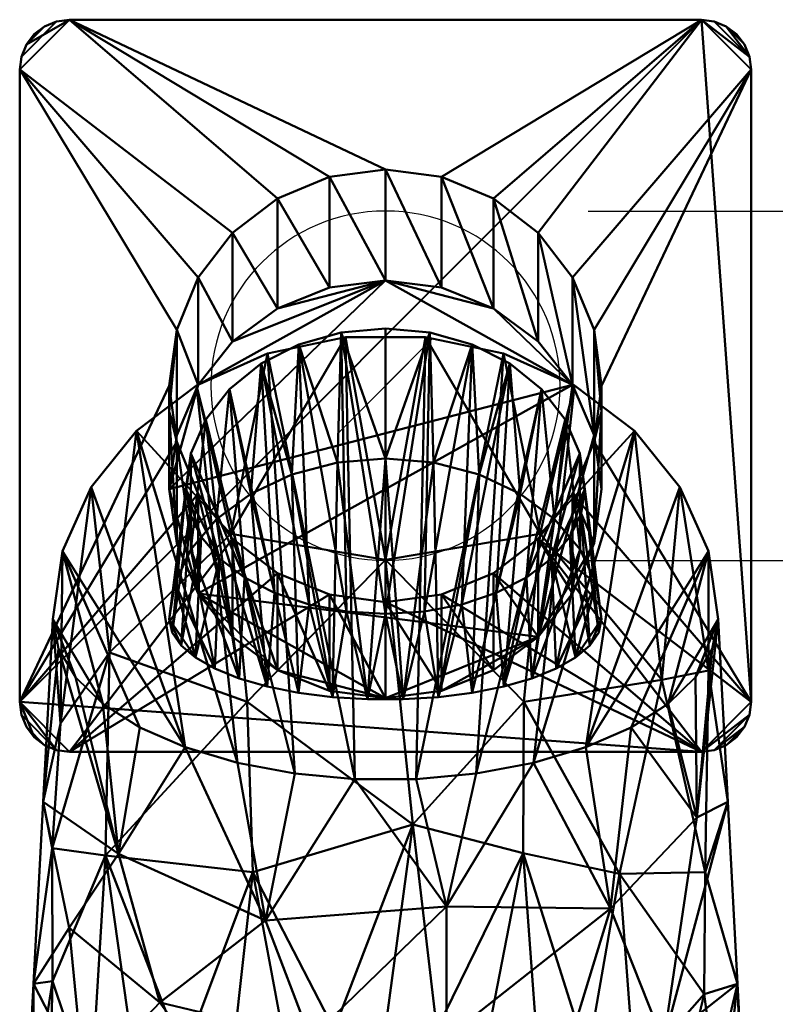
# Model space of a CAD drawing. Header units: millimetres. Extents: x -182 to 390, y -211 to 119.
# Tile 4 of 5: x 278 to 323, y -37 to 22. Entities that reach past the tile are written whole.
import ezdxf

# ---------------------------------------------------------------- set-up
doc = ezdxf.new("R2010")
doc.units = ezdxf.units.MM

# ---------------------------------------------------------------- blocks, each defined once
blk = doc.blocks.new('FamilyGeomCombination_5320-View 1')
at = {"lineweight": 40}
mesh = blk.add_polyface(dxfattribs=at)
corners = [(319, 22), (319.776, 21.898), (320.5, 21.598), (321.121, 21.121), (321.598, 20.5), (321.898, 19.776), (322, 19), (322, -19), (321.898, -19.776), (321.598, -20.5), (321.121, -21.121), (320.5, -21.598), (319.776, -21.898), (319, -22), (281, -22), (280.224, -21.898), (279.5, -21.598), (278.879, -21.121), (278.402, -20.5), (278.102, -19.776), (278, -19), (278, 19), (278.102, 19.776), (278.402, 20.5), (278.879, 21.121), (279.5, 21.598), (280.224, 21.898), (281, 22)]
mesh.append_faces([[corners[k] for k in face] for face in [(0, 7, 13, 20)]], dxfattribs={"vtx0": -1, "vtx1": -1, "vtx2": -1, "vtx3": -1})
mesh.append_faces([[corners[k] for k in face] for face in [(0, 20, 21, 27), (9, 11, 12, 8), (8, 12, 13, 7)]], dxfattribs={"vtx0": -1, "vtx2": -1})
mesh.append_faces([[corners[k] for k in face] for face in [(0, 5, 6, 7)]], dxfattribs={"vtx0": -1, "vtx3": -1})
mesh.append_faces([[corners[k] for k in face] for face in [(4, 5, 2, 3), (10, 11, 9)]], dxfattribs={"vtx1": -1})
mesh.append_faces([[corners[k] for k in face] for face in [(16, 17, 20, 15), (14, 15, 20, 13)]], dxfattribs={"vtx1": -1, "vtx2": -1})
mesh.append_faces([[corners[k] for k in face] for face in [(23, 24, 25)]], dxfattribs={"vtx2": -1})
mesh.append_faces([[corners[k] for k in face] for face in [(21, 22, 23, 27), (25, 26, 27, 23), (0, 1, 2, 5)]], dxfattribs={"vtx2": -1, "vtx3": -1})
mesh.append_faces([[corners[k] for k in face] for face in [(17, 18, 19, 20)]], dxfattribs={"vtx3": -1})
mesh = blk.add_polyface(dxfattribs=at)
corners = [(319, 22, 3), (281, 22, 3), (280.224, 21.898, 3), (279.5, 21.598, 3), (278.879, 21.121, 3), (278.402, 20.5, 3), (278.102, 19.776, 3), (278, 19, 3), (278, -19, 3), (278.102, -19.776, 3), (278.402, -20.5, 3), (278.879, -21.121, 3), (279.5, -21.598, 3), (280.224, -21.898, 3), (281, -22, 3), (319, -22, 3), (319.776, -21.898, 3), (320.5, -21.598, 3), (321.121, -21.121, 3), (321.598, -20.5, 3), (321.898, -19.776, 3), (322, -19, 3), (322, 19, 3), (321.898, 19.776, 3), (321.598, 20.5, 3), (321.121, 21.121, 3), (320.5, 21.598, 3), (319.776, 21.898, 3), (313, 0, 3), (312.557, -3.365, 3), (311.258, -6.5, 3), (309.192, -9.192, 3), (306.5, -11.258, 3), (303.365, -12.557, 3), (300, -13, 3), (296.635, -12.557, 3), (293.5, -11.258, 3), (290.808, -9.192, 3), (288.742, -6.5, 3), (287.443, -3.365, 3), (287, 0, 3), (287.443, 3.365, 3), (288.742, 6.5, 3), (290.808, 9.192, 3), (293.5, 11.258, 3), (296.635, 12.557, 3), (300, 13, 3), (303.365, 12.557, 3), (306.5, 11.258, 3), (309.192, 9.192, 3), (311.258, 6.5, 3), (312.557, 3.365, 3)]
mesh.append_faces([[corners[k] for k in face] for face in [(51, 22, 50), (31, 21, 30), (30, 21, 29), (43, 7, 42), (37, 14, 36)]], dxfattribs={"vtx0": -1, "vtx1": -1})
mesh.append_faces([[corners[k] for k in face] for face in [(0, 47, 48), (22, 51, 28), (16, 19, 20, 15), (15, 31, 32), (15, 33, 34), (7, 1, 2, 6), (6, 2, 3, 5), (14, 8, 9, 13), (13, 9, 10, 12)]], dxfattribs={"vtx0": -1, "vtx2": -1})
mesh.append_faces([[corners[k] for k in face] for face in [(15, 20, 21, 31)]], dxfattribs={"vtx0": -1, "vtx2": -1, "vtx3": -1})
mesh.append_faces([[corners[k] for k in face] for face in [(11, 12, 10)]], dxfattribs={"vtx1": -1})
mesh.append_faces([[corners[k] for k in face] for face in [(48, 49, 0), (32, 33, 15), (44, 45, 1), (41, 42, 7), (45, 46, 1), (38, 39, 8), (35, 36, 14), (39, 40, 8)]], dxfattribs={"vtx1": -1, "vtx2": -1})
mesh.append_faces([[corners[k] for k in face] for face in [(49, 50, 22, 0), (43, 44, 1, 7), (37, 38, 8, 14)]], dxfattribs={"vtx1": -1, "vtx2": -1, "vtx3": -1})
mesh.append_faces([[corners[k] for k in face] for face in [(26, 27, 23, 24), (22, 23, 27, 0), (46, 47, 0, 1), (28, 29, 21, 22), (40, 41, 7, 8), (34, 35, 14, 15)]], dxfattribs={"vtx1": -1, "vtx3": -1})
mesh.append_faces([[corners[k] for k in face] for face in [(24, 25, 26), (17, 18, 19, 16), (3, 4, 5)]], dxfattribs={"vtx2": -1})
mesh = blk.add_polyface(dxfattribs=at)
corners = [(278, 19, 3), (278.102, 19.776, 3), (278.402, 20.5, 3), (278.879, 21.121, 3), (279.5, 21.598, 3), (280.224, 21.898, 3), (281, 22, 3), (281, 22), (280.224, 21.898), (279.5, 21.598), (278.879, 21.121), (278.402, 20.5), (278.102, 19.776), (278, 19)]
mesh.append_faces([[corners[k] for k in face] for face in [(7, 8, 5, 6), (0, 1, 12, 13)]], dxfattribs={"vtx1": -1})
mesh.append_faces([[corners[k] for k in face] for face in [(8, 9, 4, 5), (3, 4, 9, 10), (10, 11, 2, 3), (11, 12, 1, 2)]], dxfattribs={"vtx1": -1, "vtx3": -1})
mesh = blk.add_polyface(dxfattribs=at)
corners = [(319, 22, 3), (319, 22), (281, 22), (281, 22, 3)]
mesh.append_faces([[corners[k] for k in face] for face in [(0, 1, 2, 3)]])
mesh = blk.add_polyface(dxfattribs=at)
corners = [(319, 22, 3), (319.776, 21.898, 3), (320.5, 21.598, 3), (321.121, 21.121, 3), (321.598, 20.5, 3), (321.898, 19.776, 3), (322, 19, 3), (322, 19), (321.898, 19.776), (321.598, 20.5), (321.121, 21.121), (320.5, 21.598), (319.776, 21.898), (319, 22)]
mesh.append_faces([[corners[k] for k in face] for face in [(7, 8, 5, 6), (0, 1, 12, 13)]], dxfattribs={"vtx1": -1})
mesh.append_faces([[corners[k] for k in face] for face in [(8, 9, 4, 5), (3, 4, 9, 10), (10, 11, 2, 3), (11, 12, 1, 2)]], dxfattribs={"vtx1": -1, "vtx3": -1})
mesh = blk.add_polyface(dxfattribs=at)
corners = [(278, 19, 3), (278, 19), (278, -19), (278, -19, 3)]
mesh.append_faces([[corners[k] for k in face] for face in [(0, 1, 2, 3)]])
mesh = blk.add_polyface(dxfattribs=at)
corners = [(322, -19, 3), (322, -19), (322, 19), (322, 19, 3)]
mesh.append_faces([[corners[k] for k in face] for face in [(0, 1, 2, 3)]])
mesh = blk.add_polyface(dxfattribs=at)
corners = [(287, -6.218, 50.146), (287.443, -2.97, 51.023), (288.742, 0.057, 51.84), (290.808, 2.656, 52.542), (293.5, 4.651, 53.08), (296.635, 5.905, 53.418), (300, 6.332, 53.534), (303.365, 5.905, 53.418), (306.5, 4.651, 53.08), (309.192, 2.656, 52.542), (311.258, 0.057, 51.84), (312.557, -2.97, 51.023), (313, -6.218, 50.146), (313, -1.561, 26.899), (313, 0, 3.242), (312.557, 3.365, 3.242), (311.258, 6.5, 3.242), (309.192, 9.192, 3.242), (306.5, 11.258, 3.242), (303.365, 12.557, 3.242), (300, 13, 3.242), (296.635, 12.557, 3.242), (293.5, 11.258, 3.242), (290.808, 9.192, 3.242), (288.742, 6.5, 3.242), (287.443, 3.365, 3.242), (287, 0, 3.242), (287, -1.561, 26.899)]
mesh.append_faces([[corners[k] for k in face] for face in [(6, 21, 5), (9, 18, 8), (8, 19, 7), (11, 16, 10), (4, 23, 3), (22, 5, 21), (24, 3, 23), (21, 6, 20)]], dxfattribs={"vtx0": -1, "vtx1": -1})
mesh.append_faces([[corners[k] for k in face] for face in [(27, 1, 25), (11, 13, 15)]], dxfattribs={"vtx0": -1, "vtx1": -1, "vtx2": -1})
mesh.append_faces([[corners[k] for k in face] for face in [(17, 9, 10), (25, 1, 2), (22, 4, 5), (9, 17, 18), (8, 18, 19), (10, 16, 17), (4, 22, 23)]], dxfattribs={"vtx0": -1, "vtx2": -1})
mesh.append_faces([[corners[k] for k in face] for face in [(26, 27, 25)]], dxfattribs={"vtx1": -1})
mesh.append_faces([[corners[k] for k in face] for face in [(6, 7, 20), (2, 3, 24), (15, 16, 11), (19, 20, 7), (24, 25, 2)]], dxfattribs={"vtx1": -1, "vtx2": -1})
mesh.append_faces([[corners[k] for k in face] for face in [(27, 0, 1), (11, 12, 13), (13, 14, 15)]], dxfattribs={"vtx2": -1})
mesh = blk.add_polyface(dxfattribs=at)
corners = [(287, 0, 3.242), (287.443, 3.365, 3.242), (288.742, 6.5, 3.242), (290.808, 9.192, 3.242), (293.5, 11.258, 3.242), (296.635, 12.557, 3.242), (300, 13, 3.242), (303.365, 12.557, 3.242), (306.5, 11.258, 3.242), (309.192, 9.192, 3.242), (311.258, 6.5, 3.242), (312.557, 3.365, 3.242), (313, 0, 3.242), (313, 0, 3), (312.557, 3.365, 3), (311.258, 6.5, 3), (309.192, 9.192, 3), (306.5, 11.258, 3), (303.365, 12.557, 3), (300, 13, 3), (296.635, 12.557, 3), (293.5, 11.258, 3), (290.808, 9.192, 3), (288.742, 6.5, 3), (287.443, 3.365, 3), (287, 0, 3)]
mesh.append_faces([[corners[k] for k in face] for face in [(1, 24, 25, 0)]], dxfattribs={"vtx0": -1})
mesh.append_faces([[corners[k] for k in face] for face in [(11, 14, 15, 10), (9, 16, 17, 8), (10, 15, 16, 9), (8, 17, 18, 7), (19, 6, 7, 18), (5, 20, 21, 4), (4, 21, 22, 3), (2, 23, 24, 1), (3, 22, 23, 2), (20, 5, 6, 19)]], dxfattribs={"vtx0": -1, "vtx2": -1})
mesh.append_faces([[corners[k] for k in face] for face in [(12, 13, 14, 11)]], dxfattribs={"vtx2": -1})
mesh = blk.add_polyface(dxfattribs=at)
corners = [(287, -6.218, 50.146), (287.443, -9.467, 49.269), (288.742, -12.494, 48.452), (290.808, -15.093, 47.751), (293.5, -17.088, 47.213), (296.635, -18.342, 46.874), (300, -18.769, 46.759), (303.365, -18.342, 46.874), (306.5, -17.088, 47.213), (309.192, -15.093, 47.751), (311.258, -12.494, 48.452), (312.557, -9.467, 49.269), (313, -6.218, 50.146), (312.557, -2.97, 51.023), (311.258, 0.057, 51.84), (309.192, 2.656, 52.542), (306.5, 4.651, 53.08), (303.365, 5.905, 53.418), (300, 6.332, 53.534), (296.635, 5.905, 53.418), (293.5, 4.651, 53.08), (290.808, 2.656, 52.542), (288.742, 0.057, 51.84), (287.443, -2.97, 51.023)]
mesh.append_faces([[corners[k] for k in face] for face in [(13, 11, 12)]], dxfattribs={"vtx0": -1})
mesh.append_faces([[corners[k] for k in face] for face in [(7, 9, 6)]], dxfattribs={"vtx0": -1, "vtx1": -1})
mesh.append_faces([[corners[k] for k in face] for face in [(22, 0, 18), (14, 0, 2), (2, 4, 6), (6, 9, 2), (14, 16, 18), (2, 9, 14), (11, 13, 9), (14, 18, 0)]], dxfattribs={"vtx0": -1, "vtx1": -1, "vtx2": -1})
mesh.append_faces([[corners[k] for k in face] for face in [(18, 21, 22)]], dxfattribs={"vtx0": -1, "vtx2": -1})
mesh.append_faces([[corners[k] for k in face] for face in [(3, 4, 2), (5, 6, 4), (19, 20, 18), (15, 16, 14), (8, 9, 7), (10, 11, 9)]], dxfattribs={"vtx1": -1})
mesh.append_faces([[corners[k] for k in face] for face in [(20, 21, 18), (13, 14, 9)]], dxfattribs={"vtx1": -1, "vtx2": -1})
mesh.append_faces([[corners[k] for k in face] for face in [(22, 23, 0), (0, 1, 2), (16, 17, 18)]], dxfattribs={"vtx2": -1})
mesh = blk.add_polyface(dxfattribs=at)
corners = [(313, -6.218, 50.146), (312.557, -9.467, 49.269), (311.258, -12.494, 48.452), (309.192, -15.093, 47.751), (306.5, -17.088, 47.213), (303.365, -18.342, 46.874), (300, -18.769, 46.759), (296.635, -18.342, 46.874), (293.5, -17.088, 47.213), (290.808, -15.093, 47.751), (288.742, -12.494, 48.452), (287.443, -9.467, 49.269), (287, -6.218, 50.146), (287, -1.561, 26.899), (287, 0, 3.242), (287.443, -3.365, 3.242), (288.742, -6.5, 3.242), (290.808, -9.192, 3.242), (293.5, -11.258, 3.242), (296.635, -12.557, 3.242), (300, -13, 3.242), (303.365, -12.557, 3.242), (306.5, -11.258, 3.242), (309.192, -9.192, 3.242), (311.258, -6.5, 3.242), (312.557, -3.365, 3.242), (313, 0, 3.242), (313, -1.561, 26.899)]
mesh.append_faces([[corners[k] for k in face] for face in [(15, 13, 14)]], dxfattribs={"vtx0": -1})
mesh.append_faces([[corners[k] for k in face] for face in [(8, 18, 7), (9, 17, 8), (10, 16, 9), (20, 6, 19)]], dxfattribs={"vtx0": -1, "vtx1": -1})
mesh.append_faces([[corners[k] for k in face] for face in [(15, 11, 13), (25, 27, 1)]], dxfattribs={"vtx0": -1, "vtx1": -1, "vtx2": -1})
mesh.append_faces([[corners[k] for k in face] for face in [(15, 10, 11), (24, 1, 2), (23, 2, 3), (22, 3, 4), (9, 16, 17), (8, 17, 18), (4, 21, 22)]], dxfattribs={"vtx0": -1, "vtx2": -1})
mesh.append_faces([[corners[k] for k in face] for face in [(12, 13, 11), (0, 1, 27), (26, 27, 25)]], dxfattribs={"vtx1": -1})
mesh.append_faces([[corners[k] for k in face] for face in [(6, 7, 19), (5, 6, 20), (4, 5, 21), (15, 16, 10), (18, 19, 7), (20, 21, 5), (22, 23, 3), (23, 24, 2), (24, 25, 1)]], dxfattribs={"vtx1": -1, "vtx2": -1})
mesh = blk.add_polyface(dxfattribs=at)
corners = [(313, 0, 3.242), (312.557, -3.365, 3.242), (311.258, -6.5, 3.242), (309.192, -9.192, 3.242), (306.5, -11.258, 3.242), (303.365, -12.557, 3.242), (300, -13, 3.242), (296.635, -12.557, 3.242), (293.5, -11.258, 3.242), (290.808, -9.192, 3.242), (288.742, -6.5, 3.242), (287.443, -3.365, 3.242), (287, 0, 3.242), (287, 0, 3), (287.443, -3.365, 3), (288.742, -6.5, 3), (290.808, -9.192, 3), (293.5, -11.258, 3), (296.635, -12.557, 3), (300, -13, 3), (303.365, -12.557, 3), (306.5, -11.258, 3), (309.192, -9.192, 3), (311.258, -6.5, 3), (312.557, -3.365, 3), (313, 0, 3)]
mesh.append_faces([[corners[k] for k in face] for face in [(1, 24, 25, 0)]], dxfattribs={"vtx0": -1})
mesh.append_faces([[corners[k] for k in face] for face in [(11, 14, 15, 10), (9, 16, 17, 8), (10, 15, 16, 9), (8, 17, 18, 7), (19, 6, 7, 18), (5, 20, 21, 4), (4, 21, 22, 3), (2, 23, 24, 1), (3, 22, 23, 2), (20, 5, 6, 19)]], dxfattribs={"vtx0": -1, "vtx2": -1})
mesh.append_faces([[corners[k] for k in face] for face in [(12, 13, 14, 11)]], dxfattribs={"vtx2": -1})
mesh = blk.add_polyface(dxfattribs=at)
corners = [(281, -22, 3), (280.224, -21.898, 3), (279.5, -21.598, 3), (278.879, -21.121, 3), (278.402, -20.5, 3), (278.102, -19.776, 3), (278, -19, 3), (278, -19), (278.102, -19.776), (278.402, -20.5), (278.879, -21.121), (279.5, -21.598), (280.224, -21.898), (281, -22)]
mesh.append_faces([[corners[k] for k in face] for face in [(7, 8, 5, 6), (0, 1, 12, 13)]], dxfattribs={"vtx1": -1})
mesh.append_faces([[corners[k] for k in face] for face in [(8, 9, 4, 5), (3, 4, 9, 10), (10, 11, 2, 3), (11, 12, 1, 2)]], dxfattribs={"vtx1": -1, "vtx3": -1})
mesh = blk.add_polyface(dxfattribs=at)
corners = [(322, -19, 3), (321.898, -19.776, 3), (321.598, -20.5, 3), (321.121, -21.121, 3), (320.5, -21.598, 3), (319.776, -21.898, 3), (319, -22, 3), (319, -22), (319.776, -21.898), (320.5, -21.598), (321.121, -21.121), (321.598, -20.5), (321.898, -19.776), (322, -19)]
mesh.append_faces([[corners[k] for k in face] for face in [(7, 8, 5, 6), (0, 1, 12, 13)]], dxfattribs={"vtx1": -1})
mesh.append_faces([[corners[k] for k in face] for face in [(8, 9, 4, 5), (3, 4, 9, 10), (10, 11, 2, 3), (11, 12, 1, 2)]], dxfattribs={"vtx1": -1, "vtx3": -1})
mesh = blk.add_polyface(dxfattribs=at)
corners = [(281, -22, 3), (281, -22), (319, -22), (319, -22, 3)]
mesh.append_faces([[corners[k] for k in face] for face in [(0, 1, 2, 3)]])
blk = doc.blocks.new('FamilyGeomCombination_7413-View 1')
at = {"lineweight": 40}
mesh = blk.add_polyface(dxfattribs=at)
corners = [(320, -14.036, 79.11), (319.418, -9.948, 80.225), (317.709, -6.099, 81.275), (314.97, -2.71, 82.2), (311.361, 0.02, 82.945), (307.092, 1.935, 83.467), (302.41, 2.919, 83.736), (297.59, 2.919, 83.736), (292.908, 1.935, 83.467), (288.639, 0.02, 82.945), (285.03, -2.71, 82.2), (282.291, -6.099, 81.275), (280.582, -9.948, 80.225), (280, -14.036, 79.11), (279.417, -25.015, 116.934), (278.834, -35.938, 149.71), (278.252, -46.805, 177.438), (279.783, -44.335, 177.899), (282.272, -42.646, 177.682), (285.014, -41.345, 177.349), (287.843, -40.343, 177.023), (290.884, -39.547, 176.734), (293.849, -39.011, 176.527), (296.906, -38.684, 176.395), (300, -38.574, 176.351), (303.094, -38.684, 176.395), (306.151, -39.011, 176.527), (309.116, -39.547, 176.734), (312.157, -40.343, 177.023), (314.986, -41.345, 177.349), (317.728, -42.646, 177.682), (320.217, -44.335, 177.899), (321.748, -46.805, 177.438), (321.166, -35.938, 149.71), (320.583, -25.015, 116.934), (308.321, -19.002, 135.41), (291.679, -19.002, 135.41), (301.643, -26.367, 153.372), (314.08, -29.332, 153.7), (283.158, -28.238, 147.499), (292.013, -29.239, 157.598), (316.618, -17.68, 120.904), (300, -10.459, 118.263), (283.401, -16.031, 116.391), (309.309, -8.899, 110.113), (290.691, -8.899, 110.113), (319.224, -29.233, 144.301), (319.164, -36.568, 162.672), (308.28, -28.086, 155.124), (279.952, -27.784, 136.553), (279.978, -35.784, 158.57), (280.45, -20.291, 116.476), (319.421, -17.116, 106.889)]
mesh.append_faces([[corners[k] for k in face] for face in [(1, 52, 0), (18, 50, 17), (28, 48, 27), (4, 44, 3), (8, 45, 7), (2, 52, 1), (3, 41, 2), (29, 38, 28), (13, 51, 12), (22, 40, 21), (34, 46, 33), (11, 43, 10), (24, 37, 23)]], dxfattribs={"vtx0": -1, "vtx1": -1})
mesh.append_faces([[corners[k] for k in face] for face in [(39, 49, 50), (35, 38, 41), (52, 2, 41), (11, 51, 43), (3, 44, 41), (6, 42, 44), (48, 37, 25), (43, 49, 39), (33, 46, 47), (37, 48, 35), (40, 36, 39), (10, 43, 45), (38, 35, 48), (36, 40, 37), (34, 52, 46), (49, 15, 50), (33, 47, 31), (29, 47, 38), (14, 49, 51), (36, 43, 39), (41, 44, 35), (43, 51, 49), (42, 45, 36), (42, 37, 35), (23, 37, 40), (20, 40, 39), (18, 39, 50), (37, 42, 36), (46, 41, 38), (36, 45, 43), (48, 28, 38), (7, 45, 42), (38, 47, 46), (42, 35, 44), (46, 52, 41)]], dxfattribs={"vtx0": -1, "vtx1": -1, "vtx2": -1})
mesh.append_faces([[corners[k] for k in face] for face in [(52, 34, 0), (48, 26, 27), (48, 25, 26), (45, 9, 10), (44, 5, 6), (51, 13, 14), (37, 24, 25), (47, 30, 31), (40, 22, 23), (39, 19, 20)]], dxfattribs={"vtx0": -1, "vtx2": -1})
mesh.append_faces([[corners[k] for k in face] for face in [(15, 16, 50), (29, 30, 47), (4, 5, 44), (6, 7, 42), (14, 15, 49), (18, 19, 39), (8, 9, 45), (20, 21, 40), (16, 17, 50), (11, 12, 51)]], dxfattribs={"vtx1": -1, "vtx2": -1})
mesh.append_faces([[corners[k] for k in face] for face in [(31, 32, 33)]], dxfattribs={"vtx2": -1})
mesh = blk.add_polyface(dxfattribs=at)
corners = [(320, -14.036, 79.11), (319.658, -15.808, 78.626), (318.649, -17.521, 78.159), (317.005, -19.115, 77.724), (314.781, -20.536, 77.336), (312.045, -21.729, 77.011), (308.898, -22.661, 76.757), (305.456, -23.306, 76.581), (301.838, -23.64, 76.489), (298.162, -23.64, 76.489), (294.544, -23.306, 76.581), (291.102, -22.661, 76.757), (287.955, -21.729, 77.011), (285.219, -20.536, 77.336), (282.995, -19.115, 77.724), (281.351, -17.521, 78.159), (280.342, -15.808, 78.626), (280, -14.036, 79.11), (280.582, -9.948, 80.225), (282.291, -6.099, 81.275), (285.03, -2.71, 82.2), (288.639, 0.02, 82.945), (292.908, 1.935, 83.467), (297.59, 2.919, 83.736), (302.41, 2.919, 83.736), (307.092, 1.935, 83.467), (311.361, 0.02, 82.945), (314.97, -2.71, 82.2), (317.709, -6.099, 81.275), (319.418, -9.948, 80.225)]
mesh.append_faces([[corners[k] for k in face] for face in [(10, 22, 9), (11, 21, 10), (12, 20, 11), (6, 27, 5), (5, 29, 4), (15, 17, 14), (21, 11, 20), (29, 5, 28), (0, 3, 29)]], dxfattribs={"vtx0": -1, "vtx1": -1})
mesh.append_faces([[corners[k] for k in face] for face in [(18, 12, 13), (26, 6, 7), (0, 2, 3), (29, 3, 4), (25, 7, 8), (10, 21, 22), (5, 27, 28), (7, 25, 26), (6, 26, 27)]], dxfattribs={"vtx0": -1, "vtx2": -1})
mesh.append_faces([[corners[k] for k in face] for face in [(13, 14, 18), (17, 18, 14), (18, 19, 12), (19, 20, 12), (22, 23, 9), (24, 25, 8)]], dxfattribs={"vtx1": -1, "vtx2": -1})
mesh.append_faces([[corners[k] for k in face] for face in [(8, 9, 23, 24)]], dxfattribs={"vtx1": -1, "vtx3": -1})
mesh.append_faces([[corners[k] for k in face] for face in [(0, 1, 2), (15, 16, 17)]], dxfattribs={"vtx2": -1})
mesh = blk.add_polyface(dxfattribs=at)
corners = [(280, -14.036, 79.11), (280.342, -15.808, 78.626), (281.351, -17.521, 78.159), (282.995, -19.115, 77.724), (285.219, -20.536, 77.336), (287.955, -21.729, 77.011), (291.102, -22.661, 76.757), (294.544, -23.306, 76.581), (298.162, -23.64, 76.489), (301.838, -23.64, 76.489), (305.456, -23.306, 76.581), (308.898, -22.661, 76.757), (312.045, -21.729, 77.011), (314.781, -20.536, 77.336), (317.005, -19.115, 77.724), (318.649, -17.521, 78.159), (319.658, -15.808, 78.626), (320, -14.036, 79.11), (320.583, -25.015, 116.934), (321.166, -35.938, 149.71), (321.748, -46.805, 177.438), (321.59, -47.858, 176.868), (321.155, -48.79, 176.228), (319.986, -50.075, 175.103), (318.491, -51.052, 174.028), (316.822, -51.804, 173.05), (315.006, -52.405, 172.161), (311.448, -53.365, 171.197), (307.687, -54.169, 170.901), (303.873, -54.692, 170.861), (300, -54.877, 170.871), (296.907, -54.758, 170.863), (293.842, -54.417, 170.869), (290.813, -53.88, 170.971), (287.841, -53.185, 171.314), (284.994, -52.405, 172.161), (283.178, -51.804, 173.05), (281.509, -51.052, 174.028), (280.014, -50.075, 175.103), (278.845, -48.79, 176.228), (278.41, -47.858, 176.868), (278.252, -46.805, 177.438), (278.834, -35.938, 149.71), (279.417, -25.015, 116.934), (286.429, -37.061, 129.691), (303.664, -39.193, 128.961), (316.718, -39.455, 141.439), (281.885, -41.854, 150.74), (292.471, -45.368, 148.34), (313.537, -31.417, 112.184), (292.786, -32.139, 108.293), (283.937, -28.132, 105.954), (303.663, -31.296, 103.803), (319.44, -43.218, 157.488), (305.633, -46.769, 151.293), (280.975, -32.582, 127.458), (310.715, -40.648, 137.217), (313.129, -46.299, 155.061), (318.732, -25.942, 106.285), (295.488, -39.223, 129.319)]
mesh.append_faces([[corners[k] for k in face] for face in [(42, 40, 41)]], dxfattribs={"vtx0": -1})
mesh.append_faces([[corners[k] for k in face] for face in [(6, 50, 5), (9, 52, 8), (7, 50, 6), (5, 51, 4), (38, 47, 37), (37, 47, 36), (8, 50, 7), (10, 52, 9), (16, 58, 15), (31, 48, 30), (4, 51, 3), (25, 53, 24), (23, 53, 22), (30, 54, 29)]], dxfattribs={"vtx0": -1, "vtx1": -1})
mesh.append_faces([[corners[k] for k in face] for face in [(43, 51, 55), (50, 51, 5), (52, 50, 8), (56, 49, 46), (42, 47, 39), (46, 19, 53), (55, 51, 44), (48, 34, 47), (11, 49, 52), (44, 48, 47), (59, 44, 50), (44, 59, 48), (46, 58, 18), (54, 59, 45), (58, 49, 13), (57, 46, 53), (57, 56, 46), (42, 55, 47), (44, 47, 55), (49, 56, 45), (58, 46, 49), (30, 48, 54), (56, 57, 54), (45, 52, 49), (54, 57, 28), (54, 48, 59), (53, 19, 21), (52, 45, 59), (57, 53, 25), (51, 43, 1), (50, 52, 59), (56, 54, 45), (51, 50, 44)]], dxfattribs={"vtx0": -1, "vtx1": -1, "vtx2": -1})
mesh.append_faces([[corners[k] for k in face] for face in [(51, 1, 2), (51, 2, 3), (42, 39, 40), (52, 10, 11), (47, 34, 35), (48, 33, 34), (57, 26, 27), (48, 31, 32), (58, 13, 14), (49, 11, 12), (58, 14, 15), (58, 17, 18), (57, 27, 28), (53, 23, 24), (54, 28, 29), (55, 42, 43)]], dxfattribs={"vtx0": -1, "vtx2": -1})
mesh.append_faces([[corners[k] for k in face] for face in [(0, 1, 43), (20, 21, 19)]], dxfattribs={"vtx1": -1})
mesh.append_faces([[corners[k] for k in face] for face in [(38, 39, 47), (32, 33, 48), (35, 36, 47), (16, 17, 58), (18, 19, 46), (12, 13, 49), (25, 26, 57), (21, 22, 53)]], dxfattribs={"vtx1": -1, "vtx2": -1})

msp = doc.modelspace()

# ---------------------------------------------------------------- linework, layer by layer
at = {"color": 1, "lineweight": 30}
for p, q in [((312.192, 10.5), (373.152, 10.5)), ((312.192, -10.5), (373.152, -10.5))]:
    msp.add_line(p, q, dxfattribs=at)
at = {"color": 5, "lineweight": 30}
msp.add_line((300, 0), (300, 0, -103.632), dxfattribs=at)
msp.add_polyline3d([(300, 0, -121.92), (302.829, 2.829, -103.632), (297.171, -2.829, -103.632), (300, 0, -121.92)], dxfattribs=at)
at = {"color": 94, "lineweight": 30, "extrusion": (0, -2.76131e-15, -1)}
msp.add_circle((-300, 0), 10.5, dxfattribs=at)

# ---------------------------------------------------------------- block references
at = {"lineweight": 40}
for name in ['FamilyGeomCombination_5320-View 1', 'FamilyGeomCombination_7413-View 1']:
    msp.add_blockref(name, (0, 0), dxfattribs=at)

# ---------------------------------------------------------------- meshes
mesh = msp.add_polyface(dxfattribs=at)
corners = [(312, -6.218, 50.146), (311.699, -4.07, 50.726), (310.812, -2.03, 51.277), (309.382, -0.199, 51.771), (307.482, 1.33, 52.183), (305.207, 2.48, 52.494), (302.67, 3.194, 52.687), (300, 3.436, 52.752), (297.33, 3.194, 52.687), (294.793, 2.48, 52.494), (292.518, 1.33, 52.183), (290.618, -0.199, 51.771), (289.188, -2.03, 51.277), (288.301, -4.07, 50.726), (288, -6.218, 50.146), (287, -14.036, 79.11), (287.326, -11.887, 79.69), (288.287, -9.847, 80.24), (289.836, -8.016, 80.734), (291.895, -6.488, 81.147), (294.36, -5.337, 81.458), (297.107, -4.623, 81.65), (300, -4.381, 81.716), (302.893, -4.623, 81.65), (305.641, -5.337, 81.458), (308.105, -6.488, 81.147), (310.164, -8.016, 80.734), (311.713, -9.847, 80.24), (312.674, -11.887, 79.69), (313, -14.036, 79.11)]
mesh.append_faces([[corners[k] for k in face] for face in [(1, 28, 0), (2, 27, 1), (6, 23, 5), (25, 4, 24), (23, 6, 22), (21, 9, 20), (8, 22, 7)]], dxfattribs={"vtx0": -1, "vtx1": -1})
mesh.append_faces([[corners[k] for k in face] for face in [(25, 3, 4), (20, 9, 10), (18, 11, 12), (19, 10, 11), (16, 13, 14), (11, 18, 19), (12, 17, 18)]], dxfattribs={"vtx0": -1, "vtx2": -1})
mesh.append_faces([[corners[k] for k in face] for face in [(4, 5, 24), (2, 3, 26), (26, 27, 2), (27, 28, 1), (23, 24, 5), (25, 26, 3), (6, 7, 22), (12, 13, 17), (21, 22, 8), (8, 9, 21), (19, 20, 10), (16, 17, 13)]], dxfattribs={"vtx1": -1, "vtx2": -1})
mesh.append_faces([[corners[k] for k in face] for face in [(28, 29, 0), (14, 15, 16)]], dxfattribs={"vtx2": -1})
mesh = msp.add_polyface(dxfattribs=at)
corners = [(312, -6.218, 50.146), (311.769, -7.681, 49.751), (311.087, -9.088, 49.372), (309.978, -10.384, 49.022), (308.485, -11.52, 48.715), (306.667, -12.452, 48.464), (304.592, -13.145, 48.277), (302.341, -13.572, 48.162), (300, -13.716, 48.123), (297.659, -13.572, 48.162), (295.408, -13.145, 48.277), (293.333, -12.452, 48.464), (291.515, -11.52, 48.715), (290.022, -10.384, 49.022), (288.913, -9.088, 49.372), (288.231, -7.681, 49.751), (288, -6.218, 50.146), (288.301, -4.07, 50.726), (289.188, -2.03, 51.277), (290.618, -0.199, 51.771), (292.518, 1.33, 52.183), (294.793, 2.48, 52.494), (297.33, 3.194, 52.687), (300, 3.436, 52.752), (302.67, 3.194, 52.687), (305.207, 2.48, 52.494), (307.482, 1.33, 52.183), (309.382, -0.199, 51.771), (310.812, -2.03, 51.277), (311.699, -4.07, 50.726)]
mesh.append_faces([[corners[k] for k in face] for face in [(10, 21, 9), (11, 20, 10), (12, 19, 11), (6, 26, 5), (5, 27, 4), (21, 10, 20), (29, 4, 28), (0, 3, 29), (17, 13, 16)]], dxfattribs={"vtx0": -1, "vtx1": -1})
mesh.append_faces([[corners[k] for k in face] for face in [(17, 12, 13), (25, 6, 7), (0, 2, 3), (29, 3, 4), (24, 7, 8), (9, 21, 22), (4, 27, 28), (6, 25, 26), (5, 26, 27), (7, 24, 25)]], dxfattribs={"vtx0": -1, "vtx2": -1})
mesh.append_faces([[corners[k] for k in face] for face in [(13, 14, 16), (8, 9, 22), (17, 18, 12), (18, 19, 12), (19, 20, 11), (22, 23, 8), (23, 24, 8)]], dxfattribs={"vtx1": -1, "vtx2": -1})
mesh.append_faces([[corners[k] for k in face] for face in [(0, 1, 2), (14, 15, 16)]], dxfattribs={"vtx2": -1})
mesh = msp.add_polyface(dxfattribs=at)
corners = [(313, -14.036, 79.11), (312.674, -11.887, 79.69), (311.713, -9.847, 80.24), (310.164, -8.016, 80.734), (308.105, -6.488, 81.147), (305.641, -5.337, 81.458), (302.893, -4.623, 81.65), (300, -4.381, 81.716), (297.107, -4.623, 81.65), (294.36, -5.337, 81.458), (291.895, -6.488, 81.147), (289.836, -8.016, 80.734), (288.287, -9.847, 80.24), (287.326, -11.887, 79.69), (287, -14.036, 79.11), (287.177, -14.83, 78.895), (287.704, -15.603, 78.687), (288.567, -16.333, 78.49), (289.741, -17.001, 78.31), (291.195, -17.587, 78.151), (292.89, -18.077, 78.019), (294.778, -18.457, 77.917), (296.809, -18.715, 77.847), (298.926, -18.847, 77.811), (301.074, -18.847, 77.811), (303.191, -18.715, 77.847), (305.222, -18.457, 77.917), (307.11, -18.077, 78.019), (308.805, -17.587, 78.151), (310.259, -17.001, 78.31), (311.433, -16.333, 78.49), (312.296, -15.603, 78.687), (312.823, -14.83, 78.895)]
mesh.append_faces([[corners[k] for k in face] for face in [(25, 6, 24), (27, 4, 26), (28, 3, 27), (21, 10, 20), (20, 11, 19), (2, 29, 1), (5, 26, 4), (14, 17, 13)]], dxfattribs={"vtx0": -1, "vtx1": -1})
mesh.append_faces([[corners[k] for k in face] for face in [(5, 25, 26), (2, 28, 29), (7, 23, 24), (9, 21, 22), (13, 17, 18), (14, 16, 17), (12, 18, 19), (8, 22, 23), (25, 5, 6), (18, 12, 13), (21, 9, 10), (22, 8, 9)]], dxfattribs={"vtx0": -1, "vtx2": -1})
mesh.append_faces([[corners[k] for k in face] for face in [(15, 16, 14)]], dxfattribs={"vtx1": -1})
mesh.append_faces([[corners[k] for k in face] for face in [(29, 30, 1), (30, 31, 0), (0, 1, 30), (2, 3, 28), (3, 4, 27), (6, 7, 24), (11, 12, 19), (10, 11, 20), (7, 8, 23)]], dxfattribs={"vtx1": -1, "vtx2": -1})
mesh.append_faces([[corners[k] for k in face] for face in [(31, 32, 0)]], dxfattribs={"vtx2": -1})
mesh = msp.add_polyface(dxfattribs=at)
corners = [(288, -6.218, 50.146), (288.231, -7.681, 49.751), (288.913, -9.088, 49.372), (290.022, -10.384, 49.022), (291.515, -11.52, 48.715), (293.333, -12.452, 48.464), (295.408, -13.145, 48.277), (297.659, -13.572, 48.162), (300, -13.716, 48.123), (302.341, -13.572, 48.162), (304.592, -13.145, 48.277), (306.667, -12.452, 48.464), (308.485, -11.52, 48.715), (309.978, -10.384, 49.022), (311.087, -9.088, 49.372), (311.769, -7.681, 49.751), (312, -6.218, 50.146), (313, -14.036, 79.11), (312.823, -14.83, 78.895), (312.296, -15.603, 78.687), (311.433, -16.333, 78.49), (310.259, -17.001, 78.31), (308.805, -17.587, 78.151), (307.11, -18.077, 78.019), (305.222, -18.457, 77.917), (303.191, -18.715, 77.847), (301.074, -18.847, 77.811), (298.926, -18.847, 77.811), (296.809, -18.715, 77.847), (294.778, -18.457, 77.917), (292.89, -18.077, 78.019), (291.195, -17.587, 78.151), (289.741, -17.001, 78.31), (288.567, -16.333, 78.49), (287.704, -15.603, 78.687), (287.177, -14.83, 78.895), (287, -14.036, 79.11)]
mesh.append_faces([[corners[k] for k in face] for face in [(1, 35, 0), (28, 7, 27), (12, 23, 11), (16, 18, 15), (23, 12, 22), (21, 13, 20), (19, 15, 18)]], dxfattribs={"vtx0": -1, "vtx1": -1})
mesh.append_faces([[corners[k] for k in face] for face in [(34, 1, 2), (30, 4, 5), (28, 6, 7), (27, 7, 8), (4, 30, 31), (6, 28, 29), (22, 12, 13), (20, 13, 14), (11, 23, 24), (13, 21, 22), (8, 26, 27)]], dxfattribs={"vtx0": -1, "vtx2": -1})
mesh.append_faces([[corners[k] for k in face] for face in [(2, 3, 33), (5, 6, 29), (3, 4, 31), (33, 34, 2), (34, 35, 1), (29, 30, 5), (31, 32, 3), (32, 33, 3), (9, 10, 25), (10, 11, 24), (8, 9, 26), (14, 15, 19), (24, 25, 10), (25, 26, 9), (19, 20, 14)]], dxfattribs={"vtx1": -1, "vtx2": -1})
mesh.append_faces([[corners[k] for k in face] for face in [(35, 36, 0), (16, 17, 18)]], dxfattribs={"vtx2": -1})

doc.saveas('drawing.dxf')
